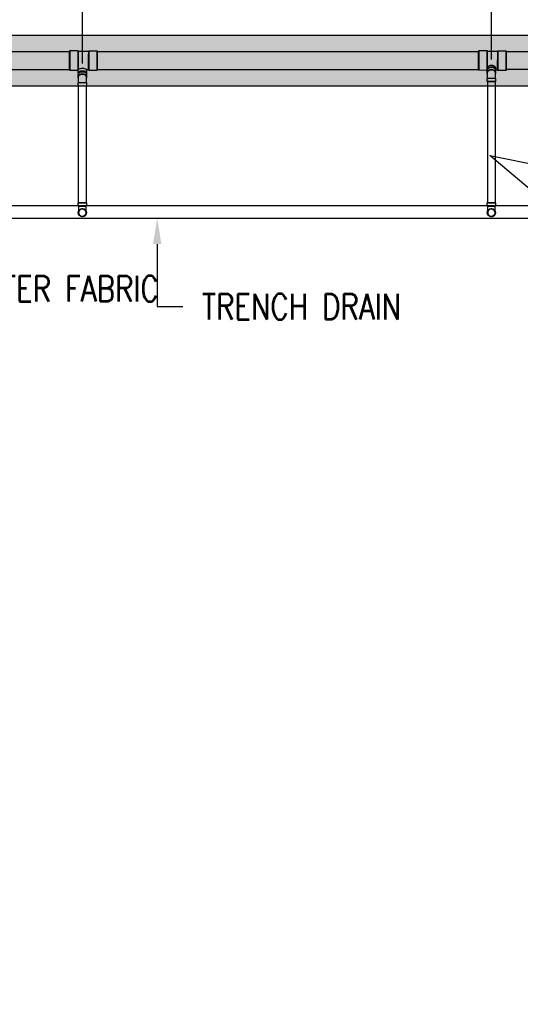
# Model space of a CAD drawing. Header units: inches. Extents: x -11997 to 19746, y -923 to 3129.
# Tile 15 of 25: x 239 to 474, y -431 to 31. Entities that reach past the tile are written whole.
import ezdxf
from ezdxf import colors
from ezdxf.entities.mleader import LeaderData, LeaderLine
from ezdxf.math import Vec2, Vec3

# ---------------------------------------------------------------- set-up
doc = ezdxf.new("R2010")
doc.units = ezdxf.units.IN
doc.header["$MEASUREMENT"] = 0
for name, color, linetype in [('A-DETL-THIN', 151, 'Continuous'), ('P-PIPE', 3, 'Continuous'), ('S-ANNO-DIMS', 1, 'Continuous'), ('S-ANNO-NOTE', 2, 'Continuous')]:
    doc.layers.add(name, color=color, linetype=linetype)
doc.layers.add('A-WALL-PATT', color=9, linetype='Continuous', true_color=0x808080)
doc.styles.add('Annotative', font='romans.shx', dxfattribs={"width": 0.8, "height": 0.125})
doc.dimstyles.new('Annotative', dxfattribs={"dimscale": 0, "dimtxt": 0.125, "dimasz": 0.125, "dimexe": 0.18, "dimexo": 0.0625, "dimgap": 0.09, "dimtad": 1, "dimdec": 3, "dimzin": 3, "dimdsep": 46, "dimlunit": 4, "dimtxsty": 'Annotative', "dimcen": 0.09, "dimclrt": 2, "dimazin": 2, "dimtfac": 1, "dimtdec": 3, "dimtmove": 0, "dimatfit": 0, "dimfxl": 1, "dimtfill": 1, "dimfrac": 2, "dimtolj": 1, "dimtzin": 0, "dimarcsym": 0})
pattern_1 = [(228.0127875, (-816.34173, -1536.20594), (-8, -9), [0.134536, -13.31908805]), (184.9697407, (-816.43173, -1536.305937), (12, 1), [0.230868, -22.85592476]), (132.510447, (-816.66173, -1536.32594), (10, -11), [0.162788, -16.1160326]), (267.273689, (-817.05173, -1536.575937), (1, 20), [0.210238, -20.81355804]), (292.8336542, (-817.06173, -1536.785937), (-5, 12), [0.206155, -20.40937313]), (357.273689, (-816.98173, -1536.975937), (-20, 1), [0.210238, -20.81355804]), (37.6942405, (-816.77173, -1536.985937), (-13, -10), [0.278029, -27.52484855]), (72.2553284, (-816.55173, -1536.815937), (7, 22), [0.262488, -25.9863215]), (121.4295656, (-816.47173, -1536.565937), (-8, 13), [0.21095, -20.8840731]), (175.2363583, (-816.58173, -1536.38594), (11, -1), [0.240832, -11.80076258]), (222.3974378, (-816.82173, -1536.365937), (-12, -11), [0.311448, -30.833375]), (138.814075, (-816.06173, -1536.58594), (-7, 6), [0.106301, -10.5238448]), (171.4692344, (-816.14173, -1536.515937), (13, -2), [0.202237, -20.0215114]), (225, (-816.3417, -1536.48594), (-1e-16, -1), [0.141421, -1.27279256]), (203.1985905, (-816.41173, -1536.36594), (5, 2), [0.076158, -7.5396151]), (291.8014095, (-816.48173, -1536.39594), (-1, 3), [0.107703, -5.2774618]), (30.9637565, (-816.44173, -1536.49594), (3, 2), [0.174929, -5.6560229]), (161.565051, (-816.29173, -1536.40594), (2, -1), [0.126491, -3.03578666]), (16.3895403, (-817.06173, -1536.395937), (10, 3), [0.1772, -17.54284515]), (70.346176, (-816.89173, -1536.34594), (-4, -11), [0.148661, -14.71740775]), (293.1985905, (-816.29173, -1536.20594), (-2, 5), [0.152315, -7.4634581]), (343.6104597, (-816.23173, -1536.345937), (-10, 3), [0.1772, -17.54284515]), (339.443955, (-817.06173, -1537.01594), (-5, 2), [0.17088, -8.37312375]), (294.7751406, (-816.90173, -1537.07594), (-5, 11), [0.143178, -14.17464306]), (66.8014095, (-816.28173, -1537.20594), (2, 5), [0.152315, -7.4634581]), (17.3540246, (-816.22173, -1537.065937), (-13, -4), [0.167631, -16.5954236]), (69.443955, (-816.77173, -1537.20594), (-2, -5), [0.08544, -8.45856375]), (101.309932, (-816.34173, -1537.20594), (-1, 4), [0.05099, -5.0480295]), (165.963757, (-816.35173, -1537.15594), (3, -1), [0.206155, -3.91695063]), (186.009006, (-816.55173, -1537.105937), (10, 1), [0.19105, -18.91392317]), (303.690068, (-816.44173, -1536.58594), (-1, 2), [0.144222, -3.46132928]), (353.1572266, (-816.36173, -1536.705937), (17, -2), [0.251794, -24.92756262]), (60.945396, (-816.11173, -1536.73594), (-4, -7), [0.102956, -10.19267414]), (90, (-816.0617, -1536.6459), (-1, 1), [0.06, -0.94]), (120.256437, (-816.57173, -1537.07594), (4, -7), [0.138924, -13.75352]), (48.0127875, (-816.64173, -1536.95594), (8, 9), [0.269072, -13.18455205]), (0, (-816.4617, -1536.7559), (1, 1), [0.26, -0.74]), (325.3048465, (-816.20173, -1536.75594), (10, -7), [0.158114, -15.6532743]), (254.054604, (-816.07173, -1536.84594), (-1, -4), [0.145602, -7.1345079]), (207.6459754, (-816.11173, -1536.985937), (-19, -10), [0.237065, -23.4694742]), (175.4260787, (-816.32173, -1537.095937), (-13, 1), [0.250799, -24.8290734])]

# ---------------------------------------------------------------- blocks, each defined once
blk = doc.blocks.new('Bend - PVC - Sch 40 - DWV_USACE - Standard-1075329-00_SP_Foundation Drainage Plan-TO FDN_DOC')
at = {"layer": 'P-PIPE'}
for p, q in [((355.1, 1482.41), (355.1, 1481.16)), ((355.1, 1481.16), (355.1, 1480.91)), ((357.08, 1482.41), (357.08, 1482.41)), ((357.08, 1482.41), (357.08, 1482.41)), ((357.08, 1480.91), (357.08, 1480.91)), ((357.08, 1480.91), (357.08, 1480.91)), ((357.08, 1480.91), (357.08, 1480.91)), ((357.08, 1480.91), (357.08, 1480.91)), ((359.06, 1481.16), (359.06, 1482.41)), ((359.06, 1480.91), (359.06, 1481.16))]:
    blk.add_line(p, q, dxfattribs=at)
at = {"layer": 'P-PIPE', "flags": 128}
for points in [[(355.33, 1477.85), (355.33, 1477.85), (355.33, 1477.85), (355.33, 1477.87), (355.33, 1477.88), (355.33, 1477.91), (355.33, 1477.93), (355.33, 1477.96), (355.33, 1478), (355.33, 1478.04), (355.33, 1478.09), (355.33, 1478.14), (355.33, 1478.19), (355.33, 1478.25), (355.33, 1478.31), (355.33, 1478.38), (355.33, 1478.45), (355.33, 1478.53), (355.33, 1478.61), (355.33, 1478.69), (355.33, 1478.77), (355.33, 1478.86), (355.33, 1478.96), (355.33, 1479.05), (355.33, 1479.15), (355.33, 1479.25), (355.33, 1479.36), (355.33, 1479.46), (355.33, 1479.57), (355.33, 1479.69), (355.33, 1479.8), (355.33, 1479.91), (355.33, 1480.03), (355.33, 1480.15), (355.33, 1480.27), (355.33, 1480.39), (355.33, 1480.51), (355.33, 1480.63), (355.33, 1480.75), (355.33, 1480.88), (355.33, 1480.91)], [(355.33, 1477.85), (355.33, 1477.92), (355.33, 1477.99), (355.34, 1478.05), (355.35, 1478.12), (355.36, 1478.19), (355.38, 1478.26), (355.4, 1478.33), (355.42, 1478.4), (355.44, 1478.46), (355.47, 1478.53), (355.49, 1478.59), (355.53, 1478.65), (355.56, 1478.71), (355.59, 1478.77), (355.63, 1478.83), (355.67, 1478.89), (355.72, 1478.95), (355.76, 1479), (355.81, 1479.05), (355.86, 1479.1), (355.91, 1479.15), (355.96, 1479.19), (356.02, 1479.24), (356.07, 1479.28), (356.13, 1479.32), (356.19, 1479.35), (356.25, 1479.39), (356.31, 1479.42), (356.38, 1479.45), (356.44, 1479.48), (356.51, 1479.5), (356.58, 1479.52), (356.64, 1479.54), (356.71, 1479.56), (356.78, 1479.57), (356.85, 1479.58), (356.92, 1479.59), (356.99, 1479.59), (357.06, 1479.6), (357.08, 1479.6)], [(357.08, 1479.6), (357.15, 1479.59), (357.22, 1479.59), (357.29, 1479.58), (357.36, 1479.57), (357.43, 1479.56), (357.49, 1479.55), (357.56, 1479.53), (357.63, 1479.51), (357.69, 1479.48), (357.76, 1479.46), (357.82, 1479.43), (357.89, 1479.4), (357.95, 1479.36), (358.01, 1479.33), (358.07, 1479.29), (358.12, 1479.25), (358.18, 1479.21), (358.23, 1479.16), (358.28, 1479.11), (358.33, 1479.06), (358.38, 1479.01), (358.43, 1478.96), (358.47, 1478.91), (358.51, 1478.85), (358.55, 1478.79), (358.59, 1478.73), (358.62, 1478.67), (358.65, 1478.61), (358.68, 1478.54), (358.71, 1478.48), (358.73, 1478.41), (358.75, 1478.35), (358.77, 1478.28), (358.79, 1478.21), (358.8, 1478.14), (358.81, 1478.07), (358.82, 1478), (358.83, 1477.93), (358.83, 1477.86), (358.83, 1477.85)], [(358.83, 1480.91), (358.83, 1480.79), (358.83, 1480.66), (358.83, 1480.54), (358.83, 1480.42), (358.83, 1480.3), (358.83, 1480.18), (358.83, 1480.06), (358.83, 1479.94), (358.83, 1479.83), (358.83, 1479.72), (358.83, 1479.6), (358.83, 1479.49), (358.83, 1479.39), (358.83, 1479.28), (358.83, 1479.18), (358.83, 1479.08), (358.83, 1478.98), (358.83, 1478.89), (358.83, 1478.8), (358.83, 1478.71), (358.83, 1478.63), (358.83, 1478.55), (358.83, 1478.47), (358.83, 1478.4), (358.83, 1478.33), (358.83, 1478.27), (358.83, 1478.21), (358.83, 1478.15), (358.83, 1478.1), (358.83, 1478.05), (358.83, 1478.01), (358.83, 1477.97), (358.83, 1477.94), (358.83, 1477.91), (358.83, 1477.89), (358.83, 1477.87), (358.83, 1477.86), (358.83, 1477.85), (358.83, 1477.85), (358.83, 1477.85)], [(357.08, 1476.1), (357.01, 1476.1), (356.94, 1476.1), (356.87, 1476.11), (356.8, 1476.12), (356.73, 1476.13), (356.66, 1476.15), (356.59, 1476.16), (356.53, 1476.18), (356.46, 1476.21), (356.4, 1476.23), (356.33, 1476.26), (356.27, 1476.29), (356.21, 1476.33), (356.15, 1476.36), (356.09, 1476.4), (356.03, 1476.44), (355.98, 1476.48), (355.92, 1476.53), (355.87, 1476.58), (355.82, 1476.63), (355.77, 1476.68), (355.73, 1476.73), (355.69, 1476.79), (355.64, 1476.84), (355.6, 1476.9), (355.57, 1476.96), (355.53, 1477.02), (355.5, 1477.08), (355.47, 1477.15), (355.45, 1477.21), (355.42, 1477.28), (355.4, 1477.34), (355.38, 1477.41), (355.37, 1477.48), (355.35, 1477.55), (355.34, 1477.62), (355.33, 1477.69), (355.33, 1477.76), (355.33, 1477.83), (355.33, 1477.85)], [(358.83, 1477.85), (358.83, 1477.78), (358.82, 1477.71), (358.81, 1477.64), (358.81, 1477.57), (358.79, 1477.5), (358.78, 1477.43), (358.76, 1477.36), (358.74, 1477.29), (358.72, 1477.23), (358.69, 1477.16), (358.66, 1477.1), (358.63, 1477.04), (358.6, 1476.98), (358.56, 1476.92), (358.52, 1476.86), (358.48, 1476.8), (358.44, 1476.74), (358.39, 1476.69), (358.35, 1476.64), (358.3, 1476.59), (358.25, 1476.54), (358.19, 1476.5), (358.14, 1476.45), (358.08, 1476.41), (358.02, 1476.37), (357.96, 1476.34), (357.9, 1476.3), (357.84, 1476.27), (357.78, 1476.24), (357.71, 1476.21), (357.65, 1476.19), (357.58, 1476.17), (357.51, 1476.15), (357.44, 1476.13), (357.37, 1476.12), (357.31, 1476.11), (357.24, 1476.1), (357.17, 1476.1), (357.1, 1476.1), (357.08, 1476.1)]]:
    blk.add_lwpolyline(points, dxfattribs=at)
at = {"layer": 'P-PIPE'}
for radius, start, end in [(1.98, 90, 270), (1.98, 90, 270), (1.75, 90, 270), (1.98, 270, 90), (1.98, 270, 90), (1.75, 270, 90)]:
    blk.add_arc((357.08, 1477.85), radius, start, end, dxfattribs=at)
blk = doc.blocks.new('Bend - PVC - Sch 40 - DWV_USACE - Standard-V2-00_SP_Foundation Drainage Plan-TO FDN_DOC')
at = {"layer": 'P-PIPE'}
for p, q in [((931.1, 1482.41), (931.1, 1481.16)), ((931.1, 1481.16), (931.1, 1480.91)), ((933.08, 1482.41), (933.08, 1482.41)), ((933.08, 1482.41), (933.08, 1482.41)), ((933.08, 1480.91), (933.08, 1480.91)), ((933.08, 1480.91), (933.08, 1480.91)), ((933.08, 1480.91), (933.08, 1480.91)), ((933.08, 1480.91), (933.08, 1480.91)), ((935.06, 1481.16), (935.06, 1482.41)), ((935.06, 1480.91), (935.06, 1481.16))]:
    blk.add_line(p, q, dxfattribs=at)
at = {"layer": 'P-PIPE', "flags": 128}
for points in [[(931.33, 1477.85), (931.33, 1477.85), (931.33, 1477.85), (931.33, 1477.87), (931.33, 1477.88), (931.33, 1477.91), (931.33, 1477.93), (931.33, 1477.96), (931.33, 1478), (931.33, 1478.04), (931.33, 1478.09), (931.33, 1478.14), (931.33, 1478.19), (931.33, 1478.25), (931.33, 1478.31), (931.33, 1478.38), (931.33, 1478.45), (931.33, 1478.53), (931.33, 1478.61), (931.33, 1478.69), (931.33, 1478.77), (931.33, 1478.86), (931.33, 1478.96), (931.33, 1479.05), (931.33, 1479.15), (931.33, 1479.25), (931.33, 1479.36), (931.33, 1479.46), (931.33, 1479.57), (931.33, 1479.69), (931.33, 1479.8), (931.33, 1479.91), (931.33, 1480.03), (931.33, 1480.15), (931.33, 1480.27), (931.33, 1480.39), (931.33, 1480.51), (931.33, 1480.63), (931.33, 1480.75), (931.33, 1480.88), (931.33, 1480.91)], [(931.33, 1477.85), (931.33, 1477.92), (931.33, 1477.99), (931.34, 1478.05), (931.35, 1478.12), (931.36, 1478.19), (931.38, 1478.26), (931.4, 1478.33), (931.42, 1478.4), (931.44, 1478.46), (931.47, 1478.53), (931.49, 1478.59), (931.53, 1478.65), (931.56, 1478.71), (931.59, 1478.77), (931.63, 1478.83), (931.67, 1478.89), (931.72, 1478.95), (931.76, 1479), (931.81, 1479.05), (931.86, 1479.1), (931.91, 1479.15), (931.96, 1479.19), (932.02, 1479.24), (932.07, 1479.28), (932.13, 1479.32), (932.19, 1479.35), (932.25, 1479.39), (932.31, 1479.42), (932.38, 1479.45), (932.44, 1479.48), (932.51, 1479.5), (932.58, 1479.52), (932.64, 1479.54), (932.71, 1479.56), (932.78, 1479.57), (932.85, 1479.58), (932.92, 1479.59), (932.99, 1479.59), (933.06, 1479.6), (933.08, 1479.6)], [(933.08, 1479.6), (933.15, 1479.59), (933.22, 1479.59), (933.29, 1479.58), (933.36, 1479.57), (933.43, 1479.56), (933.49, 1479.55), (933.56, 1479.53), (933.63, 1479.51), (933.69, 1479.48), (933.76, 1479.46), (933.82, 1479.43), (933.89, 1479.4), (933.95, 1479.36), (934.01, 1479.33), (934.07, 1479.29), (934.12, 1479.25), (934.18, 1479.21), (934.23, 1479.16), (934.28, 1479.11), (934.33, 1479.06), (934.38, 1479.01), (934.43, 1478.96), (934.47, 1478.91), (934.51, 1478.85), (934.55, 1478.79), (934.59, 1478.73), (934.62, 1478.67), (934.65, 1478.61), (934.68, 1478.54), (934.71, 1478.48), (934.73, 1478.41), (934.75, 1478.35), (934.77, 1478.28), (934.79, 1478.21), (934.8, 1478.14), (934.81, 1478.07), (934.82, 1478), (934.83, 1477.93), (934.83, 1477.86), (934.83, 1477.85)], [(934.83, 1480.91), (934.83, 1480.79), (934.83, 1480.66), (934.83, 1480.54), (934.83, 1480.42), (934.83, 1480.3), (934.83, 1480.18), (934.83, 1480.06), (934.83, 1479.94), (934.83, 1479.83), (934.83, 1479.72), (934.83, 1479.6), (934.83, 1479.49), (934.83, 1479.39), (934.83, 1479.28), (934.83, 1479.18), (934.83, 1479.08), (934.83, 1478.98), (934.83, 1478.89), (934.83, 1478.8), (934.83, 1478.71), (934.83, 1478.63), (934.83, 1478.55), (934.83, 1478.47), (934.83, 1478.4), (934.83, 1478.33), (934.83, 1478.27), (934.83, 1478.21), (934.83, 1478.15), (934.83, 1478.1), (934.83, 1478.05), (934.83, 1478.01), (934.83, 1477.97), (934.83, 1477.94), (934.83, 1477.91), (934.83, 1477.89), (934.83, 1477.87), (934.83, 1477.86), (934.83, 1477.85), (934.83, 1477.85), (934.83, 1477.85)], [(933.08, 1476.1), (933.01, 1476.1), (932.94, 1476.1), (932.87, 1476.11), (932.8, 1476.12), (932.73, 1476.13), (932.66, 1476.15), (932.59, 1476.16), (932.53, 1476.18), (932.46, 1476.21), (932.4, 1476.23), (932.33, 1476.26), (932.27, 1476.29), (932.21, 1476.33), (932.15, 1476.36), (932.09, 1476.4), (932.03, 1476.44), (931.98, 1476.48), (931.92, 1476.53), (931.87, 1476.58), (931.82, 1476.63), (931.77, 1476.68), (931.73, 1476.73), (931.69, 1476.79), (931.64, 1476.84), (931.6, 1476.9), (931.57, 1476.96), (931.53, 1477.02), (931.5, 1477.08), (931.47, 1477.15), (931.45, 1477.21), (931.42, 1477.28), (931.4, 1477.34), (931.38, 1477.41), (931.37, 1477.48), (931.35, 1477.55), (931.34, 1477.62), (931.33, 1477.69), (931.33, 1477.76), (931.33, 1477.83), (931.33, 1477.85)], [(934.83, 1477.85), (934.83, 1477.78), (934.82, 1477.71), (934.81, 1477.64), (934.81, 1477.57), (934.79, 1477.5), (934.78, 1477.43), (934.76, 1477.36), (934.74, 1477.29), (934.72, 1477.23), (934.69, 1477.16), (934.66, 1477.1), (934.63, 1477.04), (934.6, 1476.98), (934.56, 1476.92), (934.52, 1476.86), (934.48, 1476.8), (934.44, 1476.74), (934.39, 1476.69), (934.35, 1476.64), (934.3, 1476.59), (934.25, 1476.54), (934.19, 1476.5), (934.14, 1476.45), (934.08, 1476.41), (934.02, 1476.37), (933.96, 1476.34), (933.9, 1476.3), (933.84, 1476.27), (933.78, 1476.24), (933.71, 1476.21), (933.65, 1476.19), (933.58, 1476.17), (933.51, 1476.15), (933.44, 1476.13), (933.37, 1476.12), (933.31, 1476.11), (933.24, 1476.1), (933.17, 1476.1), (933.1, 1476.1), (933.08, 1476.1)]]:
    blk.add_lwpolyline(points, dxfattribs=at)
at = {"layer": 'P-PIPE'}
for radius, start, end in [(1.98, 90, 270), (1.98, 90, 270), (1.75, 90, 270), (1.98, 270, 90), (1.98, 270, 90), (1.75, 270, 90)]:
    blk.add_arc((933.08, 1477.85), radius, start, end, dxfattribs=at)
blk = doc.blocks.new('Bend - PVC - Sch 40 - DWV_USACE - Standard-1109137-00_SP_Foundation Drainage Plan-TO FDN_DOC')
at = {"layer": 'P-PIPE'}
for p, q in [((355.1, 1536.55), (355.1, 1535.58)), ((359.06, 1535.58), (359.06, 1536.55)), ((355.1, 1532.81), (355.1, 1531.31)), ((355.1, 1532.81), (359.06, 1532.81)), ((355.1, 1531.31), (359.06, 1531.31)), ((357.08, 1532.81), (357.08, 1532.81)), ((357.08, 1532.81), (357.08, 1532.81)), ((357.08, 1532.81), (357.08, 1532.81)), ((357.08, 1532.81), (357.08, 1532.81)), ((357.08, 1531.31), (357.08, 1531.31)), ((357.08, 1531.31), (357.08, 1531.31)), ((359.06, 1531.31), (359.06, 1532.81))]:
    blk.add_line(p, q, dxfattribs=at)
at = {"layer": 'P-PIPE', "flags": 128}
for points in [[(355.33, 1535.58), (355.33, 1535.49), (355.33, 1535.39), (355.33, 1535.29), (355.33, 1535.18), (355.33, 1535.07), (355.33, 1534.95), (355.33, 1534.83), (355.33, 1534.71), (355.33, 1534.59), (355.33, 1534.46), (355.33, 1534.33), (355.33, 1534.2), (355.33, 1534.06), (355.33, 1533.92), (355.33, 1533.79), (355.33, 1533.65), (355.33, 1533.5), (355.33, 1533.36), (355.33, 1533.22), (355.33, 1533.07), (355.33, 1532.93), (355.33, 1532.81)], [(358.83, 1532.81), (358.83, 1532.96), (358.83, 1533.1), (358.83, 1533.24), (358.83, 1533.39), (358.83, 1533.53), (358.83, 1533.67), (358.83, 1533.81), (358.83, 1533.95), (358.83, 1534.09), (358.83, 1534.22), (358.83, 1534.35), (358.83, 1534.48), (358.83, 1534.61), (358.83, 1534.73), (358.83, 1534.86), (358.83, 1534.97), (358.83, 1535.09), (358.83, 1535.2), (358.83, 1535.3), (358.83, 1535.41), (358.83, 1535.51), (358.83, 1535.58)]]:
    blk.add_lwpolyline(points, dxfattribs=at)
at = {"layer": 'P-PIPE'}
for centre, major_axis, start_param, end_param in [((357.08, 1536.55), (1.98, 0), 1.570796, 3.141593), ((357.08, 1536.55), (1.98, 0), 6.283185, 7.853982), ((357.08, 1535.58), (-1.98, 0), 4.712389, 6.769021), ((357.08, 1535.58), (1.75, 0), 1.570796, 3.141593), ((357.08, 1535.58), (1.98, 0), 5.79735, 7.853982), ((357.08, 1535.58), (1.75, 0), 6.283185, 7.853982)]:
    blk.add_ellipse(centre, major_axis=major_axis, ratio=0.766044, start_param=start_param, end_param=end_param, dxfattribs=at)
blk = doc.blocks.new('Mechanical_Box_H_rvt-1-00_SP_Foundation Drainage Plan-TO FDN_DOC')
at = {"layer": 'A-DETL-THIN'}
for p, q in [((817.08, 1481.16), (1366.08, 1481.16)), ((1360.08, 1475.16), (817.08, 1475.16))]:
    blk.add_line(p, q, dxfattribs=at)
at = {"layer": 'P-PIPE'}
for p, q in [((900.03, 1553.48), (1079.11, 1553.48)), ((1079.13, 1553.87), (1083.11, 1553.86)), ((1083.11, 1553.56), (1088.07, 1553.54)), ((1088.07, 1553.83), (1092.05, 1553.82)), ((1092.03, 1553.48), (1271.11, 1553.47)), ((1271.14, 1553.9), (1275.12, 1553.88)), ((1275.12, 1553.58), (1280.08, 1553.55)), ((1280.08, 1553.84), (1284.06, 1553.82)), ((1284.03, 1553.47), (1419.4, 1553.47)), ((1079.11, 1544.85), (900.03, 1544.86)), ((1083.07, 1544.59), (1079.09, 1544.61)), ((1083.15, 1544.88), (1083.07, 1544.88)), ((1083.1, 1543.3), (1083.1, 1544.54)), ((1088.03, 1544.86), (1087.04, 1544.86)), ((1087.06, 1544.53), (1087.06, 1543.3)), ((1092.01, 1544.55), (1088.03, 1544.57)), ((1271.11, 1544.85), (1092.03, 1544.85)), ((1275.06, 1544.61), (1271.08, 1544.63)), ((1275.1, 1544.59), (1275.1, 1545.55)), ((1275.33, 1545.61), (1275.33, 1545.55)), ((1278.83, 1545.56), (1278.83, 1545.55)), ((1280.02, 1544.87), (1279.09, 1544.88)), ((1284, 1544.55), (1280.02, 1544.57)), ((1419.4, 1544.85), (1284.02, 1545.01)), ((1275.33, 1537.21), (1275.33, 1539.31)), ((1275.33, 1539.31), (1277.08, 1539.31)), ((1277.08, 1539.31), (1275.33, 1539.31)), ((1277.08, 1539.31), (1278.83, 1539.31)), ((1278.83, 1539.31), (1277.08, 1539.31)), ((1278.83, 1539.31), (1278.83, 1537.21)), ((1083.33, 1482.41), (1083.33, 1537.21)), ((1086.83, 1537.21), (1086.83, 1482.41)), ((1275.33, 1482.41), (1275.33, 1537.21)), ((1278.83, 1537.21), (1278.83, 1482.41)), ((1083.1, 1480.91), (1087.06, 1480.91)), ((1083.33, 1482.41), (1085.08, 1482.41)), ((1085.08, 1482.41), (1083.33, 1482.41)), ((1085.08, 1482.41), (1086.83, 1482.41)), ((1086.83, 1482.41), (1085.08, 1482.41)), ((1277.08, 1482.41), (1275.1, 1482.41)), ((1275.1, 1480.91), (1279.06, 1480.91)), ((1275.33, 1482.41), (1277.08, 1482.41)), ((1277.08, 1482.41), (1278.83, 1482.41)), ((1279.06, 1482.41), (1277.08, 1482.41))]:
    blk.add_line(p, q, dxfattribs=at)
for centre, start, end in [((1085.08, 1477.85), 0, 180), ((1085.08, 1477.85), 180, 0), ((1277.08, 1477.85), 0, 180), ((1277.08, 1477.85), 180, 0)]:
    blk.add_arc(centre, 1.75, start, end, dxfattribs=at)
at = {"layer": 'P-PIPE', "extrusion": (0, 0, -1)}
for centre, major_axis, ratio, start_param, end_param in [((1079.11, 1549.24), (0.02, 4.63), 0.009427, 2.530716, 5.672308), ((1079.11, 1549.17), (0, 4.31), 0.010414, 4.712389, 6.283185), ((1079.11, 1549.24), (0.02, 4.63), 0.009427, 5.672308, 8.813901), ((1079.11, 1549.17), (0, 4.31), 0.010414, 0, 1.570796), ((1083.09, 1549.22), (0.02, 4.63), 0.009427, 2.530716, 5.672308), ((1083.09, 1549.22), (0.02, 4.34), 0.009427, 2.530716, 5.672308), ((1083.09, 1549.22), (0.02, 4.63), 0.009427, 5.672308, 8.813901), ((1083.09, 1549.22), (0.02, 4.34), 0.009427, 5.672308, 8.813901), ((1088.05, 1549.2), (0.02, 4.63), 0.009427, 2.530716, 5.672308), ((1088.05, 1549.2), (0.02, 4.34), 0.009427, 2.530716, 5.672308), ((1088.05, 1549.2), (0.02, 4.63), 0.009427, 5.672308, 8.813901), ((1088.05, 1549.2), (0.02, 4.34), 0.009427, 5.672308, 8.813901), ((1092.03, 1549.17), (0, 4.31), 0.010414, 4.712389, 6.283185), ((1092.03, 1549.18), (0.02, 4.63), 0.009427, 2.530716, 5.672308), ((1092.03, 1549.18), (0.02, 4.63), 0.009427, 5.672308, 8.813901), ((1092.03, 1549.17), (0, 4.31), 0.010414, 0, 1.570796), ((1271.11, 1549.27), (0.03, 4.63), 0.007961, 2.26891, 5.410503), ((1271.11, 1549.16), (0, 4.31), 0.010414, 4.712389, 6.283185), ((1271.11, 1549.27), (0.03, 4.63), 0.007961, 5.410503, 8.552096), ((1271.11, 1549.16), (0, 4.31), 0.010414, 0, 1.570796), ((1275.09, 1549.24), (0.03, 4.63), 0.007961, 2.26891, 5.410503), ((1275.09, 1549.24), (0.03, 4.34), 0.007961, 2.26891, 5.410503), ((1275.09, 1549.24), (0.03, 4.34), 0.007961, 5.410503, 8.552096), ((1275.09, 1549.24), (0.03, 4.63), 0.007961, 5.410503, 8.552096), ((1280.05, 1549.21), (0.03, 4.63), 0.007961, 2.26891, 5.410503), ((1280.05, 1549.21), (0.03, 4.34), 0.007961, 2.26891, 5.410503), ((1280.05, 1549.21), (0.03, 4.63), 0.007961, 5.410503, 8.552096), ((1280.05, 1549.21), (0.03, 4.34), 0.007961, 5.410503, 8.552096), ((1284.03, 1549.16), (0, 4.31), 0.010414, 4.712389, 6.283185), ((1284.03, 1549.18), (0.03, 4.63), 0.007961, 2.26891, 5.410503), ((1284.03, 1549.18), (0.03, 4.63), 0.007961, 5.410503, 8.552096), ((1284.03, 1549.16), (0, 4.31), 0.010414, 0, 1.570796), ((1079.11, 1549.17), (0, 4.31), 0.010414, 3.141593, 4.712389), ((1079.11, 1549.17), (0, 4.31), 0.010414, 1.570796, 3.141593), ((1092.03, 1549.17), (0, 4.31), 0.010414, 3.141593, 4.712389), ((1092.03, 1549.17), (0, 4.31), 0.010414, 1.570796, 3.141593), ((1271.11, 1549.16), (0, 4.31), 0.010414, 3.141593, 4.712389), ((1271.11, 1549.16), (0, 4.31), 0.010414, 1.570796, 3.141593), ((1284.03, 1549.16), (0, 4.31), 0.010414, 3.141593, 4.712389), ((1284.03, 1549.16), (0, 4.31), 0.010414, 1.570796, 3.141593), ((1085.08, 1543.3), (-1.98, 0), 0.573576, -0.32777, 3.151853), ((1085.08, 1544.53), (-1.98, 0), 0.573576, 0.01026, 3.151853), ((1085.08, 1543.3), (-1.98, 0), 0.573576, 3.151853, 3.469363), ((1277.08, 1545.55), (-1.98, 0), 0.766044, 0.01026, 3.151853), ((1277.08, 1544.59), (-1.98, 0), 0.766044, 0.01026, 3.151853), ((1277.08, 1545.55), (-1.98, 0), 0.766044, 5.959565, 6.293446), ((1277.08, 1545.55), (-1.75, 0), 0.766044, 0.01026, 3.151853), ((1277.08, 1545.55), (-1.75, 0), 0.766044, 6.116648, 6.293446), ((1277.08, 1545.55), (-1.75, 0), 0.766044, 3.151853, 3.30813), ((1277.08, 1545.55), (-1.98, 0), 0.766044, 3.151853, 3.465213)]:
    blk.add_ellipse(centre, major_axis=major_axis, ratio=ratio, start_param=start_param, end_param=end_param, dxfattribs=at)
at = {"layer": 'P-PIPE', "color": 3, "lineweight": 9, "xscale": -1}
for name, p in [('Bend - PVC - Sch 40 - DWV_USACE - Standard-1109137-00_SP_Foundation Drainage Plan-TO FDN_DOC', (1442.15, 5.9)), ('Bend - PVC - Sch 40 - DWV_USACE - Standard-1109137-00_SP_Foundation Drainage Plan-TO FDN_DOC', (1634.15, 8)), ('Bend - PVC - Sch 40 - DWV_USACE - Standard-V2-00_SP_Foundation Drainage Plan-TO FDN_DOC', (2018.15, 0)), ('Bend - PVC - Sch 40 - DWV_USACE - Standard-1075329-00_SP_Foundation Drainage Plan-TO FDN_DOC', (1634.15, 0))]:
    blk.add_blockref(name, p, dxfattribs=at)
blk = doc.blocks.new('*D59')
at = {"layer": 'Defpoints', "color": 0, "transparency": 16777216}
for p in [(268.02, 60.04), (76.02, 3.14), (268.02, 4.61)]:
    blk.add_point(p, dxfattribs=at)
at = {"layer": 'S-ANNO-DIMS', "color": 0, "lineweight": -2, "transparency": 16777216}
for p, q in [((76.02, 9.14), (76.02, 77.32)), ((268.02, 10.61), (268.02, 77.32)), ((88.02, 60.04), (256.02, 60.04))]:
    blk.add_line(p, q, dxfattribs=at)
at = {"layer": 'S-ANNO-DIMS', "color": 0, "transparency": 16777216}
for points in [[(88.02, 62.04), (88.02, 58.04), (76.02, 60.04)], [(256.02, 62.04), (256.02, 58.04), (268.02, 60.04)]]:
    blk.add_solid(points, dxfattribs=at)
at = {"layer": 'S-ANNO-DIMS', "color": 2, "lineweight": -3, "transparency": 16777216, "insert": (172.02, 75.82), "char_height": 12, "attachment_point": 5, "style": 'Annotative', "bg_fill": 3, "box_fill_scale": 1.25, "bg_fill_color": 256, "bg_fill_true_color": 13158600, "bg_fill_transparency": 0}
blk.add_mtext('\\A1;16\'-0"', dxfattribs=at)
blk = doc.blocks.new('*D60')
at = {"layer": 'Defpoints', "color": 0, "transparency": 16777216}
for p in [(460.02, 60.04), (460.02, 6.57), (268.02, 4.61)]:
    blk.add_point(p, dxfattribs=at)
at = {"layer": 'S-ANNO-DIMS', "color": 0, "lineweight": -2, "transparency": 16777216}
for p, q in [((268.02, 10.61), (268.02, 77.32)), ((460.02, 12.57), (460.02, 77.32)), ((280.02, 60.04), (448.02, 60.04))]:
    blk.add_line(p, q, dxfattribs=at)
at = {"layer": 'S-ANNO-DIMS', "color": 0, "transparency": 16777216}
for points in [[(280.02, 62.04), (280.02, 58.04), (268.02, 60.04)], [(448.02, 62.04), (448.02, 58.04), (460.02, 60.04)]]:
    blk.add_solid(points, dxfattribs=at)
at = {"layer": 'S-ANNO-DIMS', "color": 2, "lineweight": -3, "transparency": 16777216, "insert": (364.02, 75.82), "char_height": 12, "attachment_point": 5, "style": 'Annotative', "bg_fill": 3, "box_fill_scale": 1.25, "bg_fill_color": 256, "bg_fill_true_color": 13158600, "bg_fill_transparency": 0}
blk.add_mtext('\\A1;16\'-0"', dxfattribs=at)
blk = doc.blocks.new('*D61')
at = {"layer": 'Defpoints', "color": 0, "transparency": 16777216}
for p in [(568.02, 68.52), (568.02, 60.04), (460.02, 6.57)]:
    blk.add_point(p, dxfattribs=at)
at = {"layer": 'S-ANNO-DIMS', "color": 0, "lineweight": -2, "transparency": 16777216}
for p, q in [((460.02, 12.57), (460.02, 77.32)), ((472.02, 60.04), (556.02, 60.04)), ((568.02, 62.52), (568.02, 42.76))]:
    blk.add_line(p, q, dxfattribs=at)
at = {"layer": 'S-ANNO-DIMS', "color": 0, "transparency": 16777216}
for points in [[(472.02, 62.04), (472.02, 58.04), (460.02, 60.04)], [(556.02, 62.04), (556.02, 58.04), (568.02, 60.04)]]:
    blk.add_solid(points, dxfattribs=at)
at = {"layer": 'S-ANNO-DIMS', "color": 2, "lineweight": -3, "transparency": 16777216, "insert": (514.02, 75.82), "char_height": 12, "attachment_point": 5, "style": 'Annotative', "bg_fill": 3, "box_fill_scale": 1.25, "bg_fill_color": 256, "bg_fill_true_color": 13158600, "bg_fill_transparency": 0}
blk.add_mtext('\\A1;9\'-0"', dxfattribs=at)

msp = doc.modelspace()

# ---------------------------------------------------------------- hatches: boundary and pattern name
at = {"layer": 'A-WALL-PATT', "lineweight": -3}
h = msp.add_hatch(dxfattribs=at)
h.set_pattern_fill('GRAVEL', color=8)
h.set_pattern_definition(pattern_1)
h.paths.add_polyline_path([(956.3516, -686), (654.0157, -686), (654.0157, -606), (588.0157, -606), (588.0157, -392.0482), (612.0157, -392.0482), (612.0157, 0), (-611.9843, 0), (-611.9843, -392.0482), (-587.9843, -392.0482), (-587.9843, -606), (-653.9843, -606), (-653.9843, -686), (-956.3516, -686), (-956.3516, -662), (-677.9843, -662), (-677.9843, -582), (-611.9843, -582), (-611.9843, -416), (-635.9843, -416), (-635.9843, 23.9518), (636.0157, 23.9518), (636.0157, -416.0482), (612.0157, -416.0482), (612.0157, -582), (678.0157, -582), (678.0157, -662), (956.3516, -662)])
at = {"layer": 'A-WALL-PATT', "lineweight": -3, "transparency": 33554559}
h = msp.add_hatch(dxfattribs=at)
h.set_pattern_fill('GRAVEL', color=8, style=0)
h.set_pattern_definition(pattern_1)
h.paths.add_polyline_path([(956.3516, -686), (654.0157, -686), (654.0157, -606), (588.0157, -606), (588.0157, -392.0482), (612.0157, -392.0482), (612.0157, 0), (-611.9843, 0), (-611.9843, -392.0482), (-587.9843, -392.0482), (-587.9843, -606), (-653.9843, -606), (-653.9843, -686), (-956.3516, -686), (-956.3516, -662), (-677.9843, -662), (-677.9843, -582), (-611.9843, -582), (-611.9843, -416), (-635.9843, -416), (-635.9843, 23.9518), (636.0157, 23.9518), (636.0157, -416.0482), (612.0157, -416.0482), (612.0157, -582), (678.0157, -582), (678.0157, -662), (956.3516, -662)])
h = msp.add_hatch(dxfattribs=at)
h.set_pattern_fill('AR-SAND', color=8, scale=4)
h.set_pattern_definition([(37.5, (-817.062, -1537.206), (-0.251973, 7.707295), [0, -6.08, 0, -6.8, 0, -6.5]), (7.5, (-817.062, -1537.206), (7.079107, 11.288584), [0, -3.28, 0, -5.48, 0, -2.1]), (327.5, (-821.982, -1537.206), (12.456567, 0.022636), [0, -2, 0, -7.2, 0, -9.4]), (317.5, (-821.982, -1537.206), (12.024506, 3.5107), [0, -1, 0, -4.72, 0, -5.4])])
h.paths.add_polyline_path([(956.3516, -686), (654.0157, -686), (654.0157, -606), (588.0157, -606), (588.0157, -392.0482), (612.0157, -392.0482), (612.0157, 0), (-611.9843, 0), (-611.9843, -392.0482), (-587.9843, -392.0482), (-587.9843, -606), (-653.9843, -606), (-653.9843, -686), (-956.3516, -686), (-956.3516, -662), (-677.9843, -662), (-677.9843, -582), (-611.9843, -582), (-611.9843, -416), (-635.9843, -416), (-635.9843, 23.9518), (636.0157, 23.9518), (636.0157, -416.0482), (612.0157, -416.0482), (612.0157, -582), (678.0157, -582), (678.0157, -662), (956.3516, -662)])

# ---------------------------------------------------------------- linework, layer by layer
at = {"layer": 'A-WALL-PATT', "color": 8, "lineweight": -3, "flags": 128}
msp.add_lwpolyline([(956.3516, -686), (654.0157, -686), (654.0157, -606), (588.0157, -606), (588.0157, -392.0482), (612.0157, -392.0482), (612.0157, 0), (-611.9843, 0)], dxfattribs=at)

# ---------------------------------------------------------------- block references
at = {"layer": 'P-PIPE', "color": 8, "lineweight": -3}
msp.add_blockref('Mechanical_Box_H_rvt-1-00_SP_Foundation Drainage Plan-TO FDN_DOC', (-817.0617, -1537.2059), dxfattribs=at)

# ---------------------------------------------------------------- leaders
at = {"layer": 'S-ANNO-NOTE', "lineweight": -3}
ml = msp.add_multileader_mtext('Standard', dxfattribs=at)
ml.set_content('3"%%C FROM TRENCH DRAIN\\P(TYP. 6)', color=256, style='Annotative')
ml.set_leader_properties(color=1, linetype='ByLayer', lineweight=-1)
ml.build(insert=Vec2(0, 0))
ml.multileader.update_dxf_attribs({"text_right_attachment_type": 3, "dogleg_length": 0.125, "arrow_head_size": 12, "scale": 96})
ctx = ml.context
ctx.base_point, ctx.scale, ctx.char_height, ctx.arrow_head_size, ctx.landing_gap_size, ctx.plane_origin = Vec3(701.5055, -78.6165), 96, 12, 12, 9, Vec3(575.1495, -78.6165)
ctx.right_attachment = 3
notes = []
notes.append((ctx, [(0, (1, 1, 0), (689.5055, -78.6165), (1, 0), 12, [(1, [(599.5954, -150.412), (459.2243, -32.5568)], 0, [])])]))
ctx.mtext.insert, ctx.mtext.width, ctx.mtext.flow_direction = Vec3(710.5055, -70.6165), 118.771152, 5
ml = msp.add_multileader_mtext('Standard', dxfattribs=at)
ml.set_content('TRENCH DRAIN', color=256, style='Annotative')
ml.set_leader_properties(color=1, linetype='ByLayer', lineweight=-1)
ml.build(insert=Vec2(0, 0))
ml.multileader.update_dxf_attribs({"text_right_attachment_type": 3, "dogleg_length": 0.125, "arrow_head_size": 12, "scale": 96})
ctx = ml.context
ctx.base_point, ctx.scale, ctx.char_height, ctx.arrow_head_size, ctx.landing_gap_size, ctx.plane_origin = Vec3(315.1348, -103.3982), 96, 12, 12, 9, Vec3(217.1218, -108.3905)
ctx.right_attachment = 3
notes.append((ctx, [(0, (1, 1, 0), (303.1348, -103.3982), (1, 0), 12, [(0, [(303.1348, -62.0482)], 0, [])])]))
ctx.mtext.insert, ctx.mtext.flow_direction = Vec3(324.1348, -97.3982), 5
for ctx, leaders in notes:
    for number, flags, end, landing, length, lines in leaders:
        leader = LeaderData()
        leader.index, (leader.has_last_leader_line, leader.has_dogleg_vector, leader.attachment_direction) = number, flags
        leader.last_leader_point, leader.dogleg_vector, leader.dogleg_length = Vec3(end), Vec3(landing), length
        for number, points, colour, breaks in lines:
            line = LeaderLine()
            line.index, line.vertices, line.color, line.breaks = number, Vec3.list(points), colors.encode_raw_color(colour), breaks
            leader.lines.append(line)
        ctx.leaders.append(leader)

# ---------------------------------------------------------------- next in the draw order: dimensions: what is measured, and where the dimension line sits
at = {"layer": 'S-ANNO-DIMS', "lineweight": -3}
dim = msp.add_linear_dim(base=(268.0153, 60.0395), p1=(76.0153, 3.1376), p2=(268.0153, 4.6133), dimstyle='Annotative', override={"dimpost": '\\X'}, dxfattribs=at)
dim.commit()
dim.dimension.update_dxf_attribs({"geometry": '*D59', "text_midpoint": (172.0153, 75.8224)})

# ---------------------------------------------------------------- next in the draw order: dimensions: what is measured, and where the dimension line sits
dim = msp.add_linear_dim(base=(460.0153, 60.0395), p1=(268.0153, 4.6133), p2=(460.0153, 6.5701), dimstyle='Annotative', override={"dimpost": '\\X'}, dxfattribs=at)
dim.commit()
dim.dimension.update_dxf_attribs({"geometry": '*D60', "text_midpoint": (364.0153, 75.8224)})

# ---------------------------------------------------------------- next in the draw order: dimensions: what is measured, and where the dimension line sits
dim = msp.add_linear_dim(base=(568.0153, 60.0395), p1=(460.0153, 6.5701), p2=(568.0153, 68.5248), dimstyle='Annotative', override={"dimpost": '\\X'}, dxfattribs=at)
dim.commit()
dim.dimension.update_dxf_attribs({"geometry": '*D61', "text_midpoint": (514.0153, 75.8224)})

# ---------------------------------------------------------------- next in the draw order: leaders
at = {"layer": 'S-ANNO-NOTE', "lineweight": -3}
ml = msp.add_multileader_mtext('Standard', dxfattribs=at)
ml.set_content('GRAVEL MATERIAL WRAPPED IN FILTER FABRIC', color=256, style='Annotative')
ml.set_leader_properties(color=1, linetype='ByLayer', lineweight=-1)
ml.build(insert=Vec2(0, 0))
ml.multileader.update_dxf_attribs({"text_right_attachment_type": 3, "dogleg_length": 0.125, "arrow_head_size": 12, "scale": 96})
ctx = ml.context
ctx.base_point, ctx.scale, ctx.char_height, ctx.arrow_head_size, ctx.landing_gap_size, ctx.plane_origin = Vec3(0.2947, -94.9963), 96, 12, 12, 9, Vec3(-146.883, -101.0786)
ctx.right_attachment = 3
notes = []
notes.append((ctx, [(0, (1, 1, 0), (-11.7053, -94.9963), (1, 0), 12, [(0, [(-55.856, 2.7388)], 0, [])])]))
ctx.mtext.insert, ctx.mtext.width, ctx.mtext.defined_height, ctx.mtext.flow_direction = Vec3(9.2947, -88.9963), 189.659738, 33.09, 5
for ctx, leaders in notes:
    for number, flags, end, landing, length, lines in leaders:
        leader = LeaderData()
        leader.index, (leader.has_last_leader_line, leader.has_dogleg_vector, leader.attachment_direction) = number, flags
        leader.last_leader_point, leader.dogleg_vector, leader.dogleg_length = Vec3(end), Vec3(landing), length
        for number, points, colour, breaks in lines:
            line = LeaderLine()
            line.index, line.vertices, line.color, line.breaks = number, Vec3.list(points), colors.encode_raw_color(colour), breaks
            leader.lines.append(line)
        ctx.leaders.append(leader)

# ---------------------------------------------------------------- next in the draw order: linework, layer by layer
at = {"layer": 'A-WALL-PATT', "color": 8, "lineweight": -3, "flags": 128}
msp.add_lwpolyline([(-635.9843, 23.9518), (636.0157, 23.9518), (636.0157, -416.0482), (612.0157, -416.0482), (612.0157, -582), (678.0157, -582), (678.0157, -662), (956.3516, -662), (956.3516, -686)], dxfattribs=at)

# ---------------------------------------------------------------- next in the draw order: leaders
at = {"layer": 'S-ANNO-NOTE', "lineweight": -3}
ml = msp.add_multileader_mtext('Standard', dxfattribs=at)
ml.set_content('8"%%C PERF.\\PFDN. DRAIN', color=256, style='Annotative')
ml.set_leader_properties(color=1, linetype='ByLayer', lineweight=-1)
ml.build(insert=Vec2(0, 0))
ml.multileader.update_dxf_attribs({"text_right_attachment_type": 3, "dogleg_length": 0.125, "arrow_head_size": 12, "scale": 96})
ctx = ml.context
ctx.base_point, ctx.scale, ctx.char_height, ctx.arrow_head_size, ctx.landing_gap_size, ctx.plane_origin = Vec3(4.8853, 118.1987), 96, 12, 12, 9, Vec3(-115.9189, 116.0371)
ctx.right_attachment = 3
notes = []
notes.append((ctx, [(0, (1, 1, 0), (-17.1138, 118.1987), (1, 0), 21.999, [(1, [(46.638, 12.8327), (-51.9339, 13.928)], 0, [])])]))
ctx.mtext.insert, ctx.mtext.width, ctx.mtext.flow_direction = Vec3(13.8853, 124.1987), 205.546058, 5
for ctx, leaders in notes:
    for number, flags, end, landing, length, lines in leaders:
        leader = LeaderData()
        leader.index, (leader.has_last_leader_line, leader.has_dogleg_vector, leader.attachment_direction) = number, flags
        leader.last_leader_point, leader.dogleg_vector, leader.dogleg_length = Vec3(end), Vec3(landing), length
        for number, points, colour, breaks in lines:
            line = LeaderLine()
            line.index, line.vertices, line.color, line.breaks = number, Vec3.list(points), colors.encode_raw_color(colour), breaks
            leader.lines.append(line)
        ctx.leaders.append(leader)

doc.saveas('drawing.dxf')
